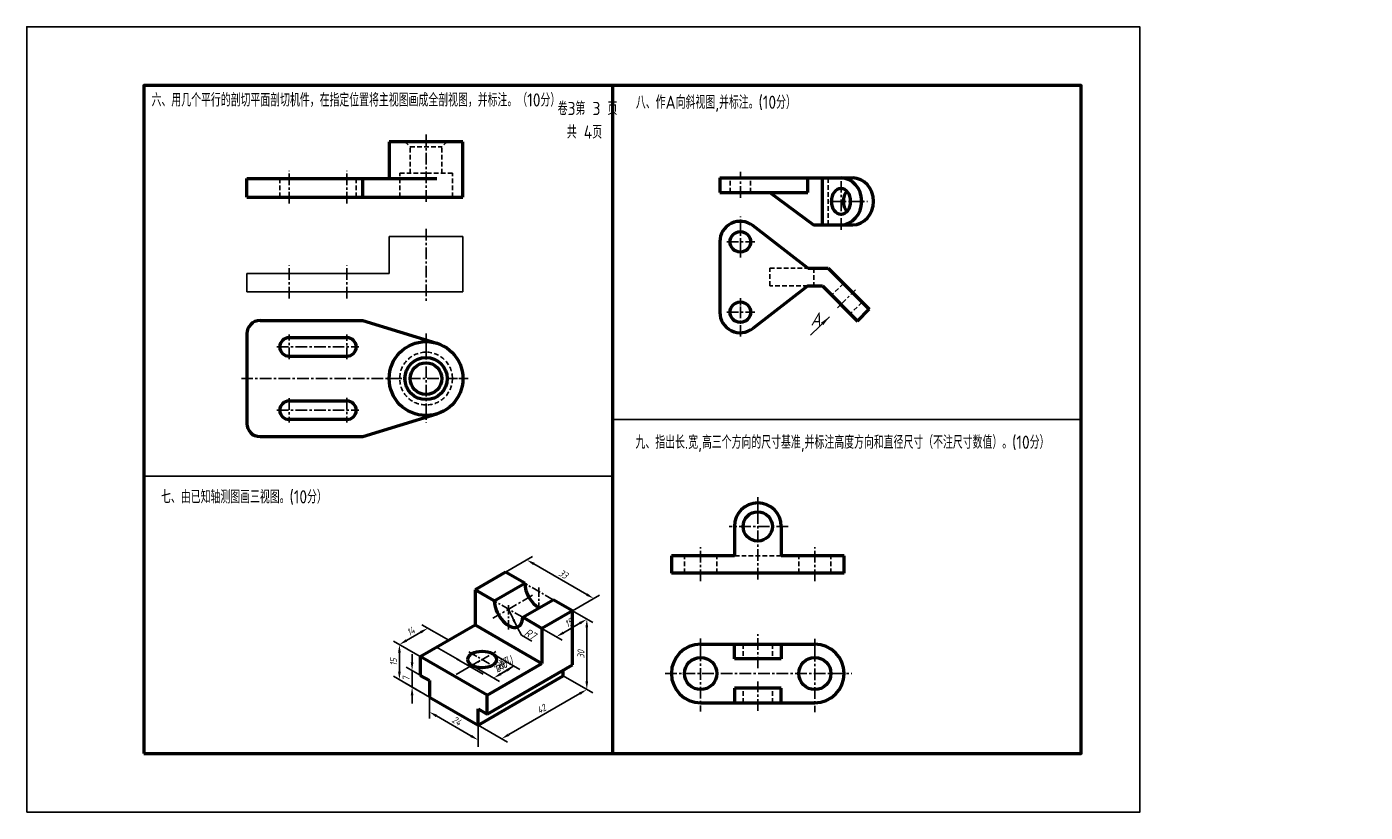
# Model space of a CAD drawing. Header units: millimetres. Extents: x 0 to 457, y 0 to 268.
import ezdxf

# ---------------------------------------------------------------- set-up
doc = ezdxf.new("R2010")
doc.units = ezdxf.units.MM
doc.header["$LTSCALE"] = 0.25
doc.linetypes.add('CENTER', pattern=[50.8, 31.75, -6.35, 6.35, -6.35])
doc.linetypes.add('DASHED', pattern=[19.05, 12.7, -6.35])
doc.layers.get('Defpoints').update_dxf_attribs({"lineweight": 25})
for name, color, linetype, lineweight in [('图层8', 5, 'Continuous', 25), ('粗实线', 210, 'Continuous', 50), ('粗实线层', 7, 'Continuous', 50), ('虚线层', 7, 'DASHED', 25)]:
    doc.layers.add(name, color=color, linetype=linetype, lineweight=lineweight)
for name, color, linetype in [('尺寸层', 221, 'Continuous'), ('点画线层', 7, 'CENTER'), ('细实线', 7, 'Continuous'), ('细实线层', 7, 'Continuous')]:
    doc.layers.add(name, color=color, linetype=linetype)
doc.styles.add('工程字体', font='gbenor.shx', dxfattribs={"bigfont": 'gbcbig.shx'})
doc.styles.add('工程字体（斜）', font='gbeitc.shx', dxfattribs={"bigfont": 'gbcbig.shx'})
doc.styles.add('工程斜体', font='gbeitc.shx', dxfattribs={"bigfont": 'gbcbig.shx'})
doc.dimstyles.new('gb35', dxfattribs={"dimtxt": 3.5, "dimasz": 3.5, "dimexe": 2.5, "dimexo": 0, "dimgap": 1, "dimtad": 1, "dimtxsty": '工程斜体', "dimcen": 0, "dimadec": 0, "dimazin": 0, "dimtfac": 1, "dimtmove": 0, "dimatfit": 3, "dimfxl": 0, "dimarcsym": 0})

# ---------------------------------------------------------------- blocks, each defined once
blk = doc.blocks.new('*D40')
at = {"layer": 'Defpoints', "color": 0, "ltscale": 0.5}
for p in [(222.9, 210.83), (232.94, 205.03), (186.52, 189.83)]:
    blk.add_point(p, dxfattribs=at)
at = {"layer": '尺寸层', "color": 0, "lineweight": -2, "ltscale": 0.5}
for p, q in [((222.9, 210.83), (235.44, 203.58)), ((199.6, 185.78), (229.91, 203.28)), ((186.52, 189.83), (199.06, 182.58))]:
    blk.add_line(p, q, dxfattribs=at)
at = {"layer": '尺寸层', "color": 0, "ltscale": 0.5}
for points in [[(229.61, 203.78), (230.2, 202.77), (232.94, 205.03)], [(199.3, 186.28), (199.89, 185.27), (196.56, 184.03)]]:
    blk.add_solid(points, dxfattribs=at)
at = {"layer": '尺寸层', "color": 0, "ltscale": 0.5, "insert": (213.5, 196.69), "char_height": 3, "attachment_point": 5, "rotation": 30, "style": '工程字体（斜）'}
blk.add_mtext('42', dxfattribs=at)
blk = doc.blocks.new('*D41')
at = {"layer": 'Defpoints', "color": 0, "ltscale": 0.5}
for p in [(226.79, 238.58), (226.79, 208.58), (232.94, 205.03)]:
    blk.add_point(p, dxfattribs=at)
at = {"layer": '尺寸层', "color": 0, "lineweight": -2, "ltscale": 0.5}
for p, q in [((226.79, 238.58), (235.44, 233.58)), ((232.94, 231.53), (232.94, 208.53)), ((226.79, 208.58), (235.44, 203.58))]:
    blk.add_line(p, q, dxfattribs=at)
at = {"layer": '尺寸层', "color": 0, "ltscale": 0.5}
for points in [[(232.35, 231.53), (233.52, 231.53), (232.94, 235.03)], [(232.35, 208.53), (233.52, 208.53), (232.94, 205.03)]]:
    blk.add_solid(points, dxfattribs=at)
at = {"layer": '尺寸层', "color": 0, "ltscale": 0.5, "insert": (230.44, 220.03), "char_height": 3, "attachment_point": 5, "rotation": 90, "style": '工程字体（斜）'}
blk.add_mtext('30', dxfattribs=at)
blk = doc.blocks.new('*D42')
at = {"layer": 'Defpoints', "color": 0, "ltscale": 0.5}
for p in [(207.32, 260.33), (198.21, 255.08), (226.79, 238.58)]:
    blk.add_point(p, dxfattribs=at)
at = {"layer": '尺寸层', "color": 0, "lineweight": -2, "ltscale": 0.5}
for p, q in [((198.21, 255.08), (209.82, 261.78)), ((232.87, 245.58), (210.35, 258.58)), ((226.79, 238.58), (238.4, 245.28))]:
    blk.add_line(p, q, dxfattribs=at)
at = {"layer": '尺寸层', "color": 0, "ltscale": 0.5}
for points in [[(210.65, 259.09), (210.06, 258.08), (207.32, 260.33)], [(233.16, 246.09), (232.58, 245.08), (235.9, 243.83)]]:
    blk.add_solid(points, dxfattribs=at)
at = {"layer": '尺寸层', "color": 0, "ltscale": 0.5, "insert": (222.86, 254.25), "char_height": 3, "attachment_point": 5, "rotation": 330, "style": '工程字体（斜）'}
blk.add_mtext('33', dxfattribs=at)
blk = doc.blocks.new('*D43')
at = {"layer": 'Defpoints', "color": 0, "ltscale": 0.5}
for p in [(165.07, 231.21), (173.97, 226.08), (161.84, 219.08)]:
    blk.add_point(p, dxfattribs=at)
at = {"layer": '尺寸层', "color": 0, "lineweight": -2, "ltscale": 0.5}
for p, q in [((155.97, 225.96), (162.04, 229.46)), ((173.97, 226.08), (162.57, 232.66)), ((161.84, 219.08), (150.44, 225.66))]:
    blk.add_line(p, q, dxfattribs=at)
at = {"layer": '尺寸层', "color": 0, "ltscale": 0.5}
for points in [[(161.74, 229.97), (162.33, 228.96), (165.07, 231.21)], [(155.68, 226.47), (156.27, 225.46), (152.94, 224.21)]]:
    blk.add_solid(points, dxfattribs=at)
at = {"layer": '尺寸层', "color": 0, "ltscale": 0.5, "insert": (157.76, 229.88), "char_height": 3, "attachment_point": 5, "rotation": 30, "style": '工程字体（斜）'}
blk.add_mtext('14', dxfattribs=at)
blk = doc.blocks.new('*D38')
at = {"layer": 'Defpoints', "color": 0, "ltscale": 0.5}
for p in [(161.84, 219.08), (152.94, 209.21), (161.84, 204.08)]:
    blk.add_point(p, dxfattribs=at)
at = {"layer": '尺寸层', "color": 0, "lineweight": -2, "ltscale": 0.5}
for p, q in [((161.84, 219.08), (150.44, 225.66)), ((152.94, 220.71), (152.94, 212.71)), ((161.84, 204.08), (150.44, 210.66))]:
    blk.add_line(p, q, dxfattribs=at)
at = {"layer": '尺寸层', "color": 0, "ltscale": 0.5}
for points in [[(152.36, 220.71), (153.53, 220.71), (152.94, 224.21)], [(152.36, 212.71), (153.53, 212.71), (152.94, 209.21)]]:
    blk.add_solid(points, dxfattribs=at)
at = {"layer": '尺寸层', "color": 0, "ltscale": 0.5, "insert": (150.44, 216.71), "char_height": 3, "attachment_point": 5, "rotation": 90, "style": '工程字体（斜）'}
blk.add_mtext('15', dxfattribs=at)
blk = doc.blocks.new('*D44')
at = {"layer": 'Defpoints', "color": 0, "ltscale": 0.5}
for p in [(158.36, 206.09), (165.74, 208.83), (165.74, 201.83)]:
    blk.add_point(p, dxfattribs=at)
at = {"layer": '尺寸层', "color": 0, "lineweight": -2, "ltscale": 0.5}
for p, q in [((158.36, 216.59), (158.36, 220.09)), ((165.74, 208.83), (155.86, 214.53)), ((158.36, 213.09), (158.36, 206.09)), ((165.74, 201.83), (155.86, 207.53)), ((158.36, 202.59), (158.36, 199.09))]:
    blk.add_line(p, q, dxfattribs=at)
at = {"layer": '尺寸层', "color": 0, "ltscale": 0.5}
for points in [[(157.77, 216.59), (158.94, 216.59), (158.36, 213.09)], [(157.77, 202.59), (158.94, 202.59), (158.36, 206.09)]]:
    blk.add_solid(points, dxfattribs=at)
at = {"layer": '尺寸层', "color": 0, "ltscale": 0.5, "insert": (155.86, 209.59), "char_height": 3, "attachment_point": 5, "rotation": 90, "style": '工程字体（斜）'}
blk.add_mtext('7', dxfattribs=at)
blk = doc.blocks.new('*D39')
at = {"layer": 'Defpoints', "color": 0, "ltscale": 0.5}
for p in [(165.74, 201.83), (165.74, 195.51), (186.52, 189.83)]:
    blk.add_point(p, dxfattribs=at)
at = {"layer": '尺寸层', "color": 0, "lineweight": -2, "ltscale": 0.5}
for p, q in [((165.74, 201.83), (165.74, 192.63)), ((183.49, 185.26), (168.77, 193.76)), ((186.52, 189.83), (186.52, 180.63))]:
    blk.add_line(p, q, dxfattribs=at)
at = {"layer": '尺寸层', "color": 0, "ltscale": 0.5}
for points in [[(169.06, 194.27), (168.48, 193.26), (165.74, 195.51)], [(183.78, 185.77), (183.2, 184.76), (186.52, 183.51)]]:
    blk.add_solid(points, dxfattribs=at)
at = {"layer": '尺寸层', "color": 0, "ltscale": 0.5, "insert": (177.38, 191.68), "char_height": 3, "attachment_point": 5, "rotation": 330, "style": '工程字体（斜）'}
blk.add_mtext('24', dxfattribs=at)
blk = doc.blocks.new('*D45')
at = {"layer": 'Defpoints', "color": 0, "ltscale": 0.5}
for p in [(226.79, 238.58), (232.94, 235.03), (213.8, 231.08)]:
    blk.add_point(p, dxfattribs=at)
at = {"layer": '尺寸层', "color": 0, "lineweight": -2, "ltscale": 0.5}
for p, q in [((226.79, 238.58), (235.44, 233.58)), ((213.8, 231.08), (222.45, 226.08)), ((222.98, 229.28), (229.91, 233.28))]:
    blk.add_line(p, q, dxfattribs=at)
at = {"layer": '尺寸层', "color": 0, "ltscale": 0.5}
for points in [[(229.61, 233.78), (230.2, 232.77), (232.94, 235.03)], [(222.69, 229.78), (223.27, 228.77), (219.95, 227.53)]]:
    blk.add_solid(points, dxfattribs=at)
at = {"layer": '尺寸层', "color": 0, "ltscale": 0.5, "insert": (225.19, 233.44), "char_height": 3, "attachment_point": 5, "rotation": 30, "style": '工程字体（斜）'}
blk.add_mtext('15', dxfattribs=at)
blk = doc.blocks.new('*D46')
at = {"layer": 'Defpoints', "color": 0, "ltscale": 0.5}
for p in [(192.59, 220.33), (183.93, 215.33), (201.87, 214.96)]:
    blk.add_point(p, dxfattribs=at)
at = {"layer": '尺寸层', "color": 0, "lineweight": -2, "ltscale": 0.5}
for p, q in [((192.59, 220.33), (204.37, 213.52)), ((183.93, 215.33), (195.71, 208.52)), ((196.24, 211.71), (198.84, 213.21))]:
    blk.add_line(p, q, dxfattribs=at)
at = {"layer": '尺寸层', "color": 0, "ltscale": 0.5}
for points in [[(195.95, 212.22), (196.53, 211.21), (193.21, 209.96)], [(198.55, 213.72), (199.13, 212.71), (201.87, 214.96)]]:
    blk.add_solid(points, dxfattribs=at)
at = {"layer": '尺寸层', "color": 0, "ltscale": 0.5, "insert": (196.29, 214.63), "char_height": 3, "attachment_point": 5, "rotation": 30, "style": '工程字体（斜）'}
blk.add_mtext('%%C10', dxfattribs=at)
blk = doc.blocks.new('kkk')
at = {"layer": '尺寸层', "color": 7, "ltscale": 0.5}
for p, q in [((37.266, 31.286), (39.231, 27.881)), ((39.231, 27.881), (43.561, 25.381))]:
    blk.add_line(p, q, dxfattribs=at)
at = {"layer": '点画线层', "color": 7, "ltscale": 0.5}
for p, q in [((52.681, 42.986), (40.557, 49.986)), ((46.619, 48.142), (46.619, 39.486)), ((39.691, 35.486), (27.566, 42.486)), ((33.628, 40.642), (33.628, 30.146)), ((16.411, 14.046), (28.179, 20.84)), ((16.621, 20.805), (27.906, 14.29))]:
    blk.add_line(p, q, dxfattribs=at)
at = {"layer": '粗实线层', "color": 7, "ltscale": 0.5}
for p, q in [((32.329, 54.736), (19.339, 47.236)), ((40.557, 49.986), (32.329, 54.736)), ((19.339, 47.236), (19.339, 32.236)), ((27.566, 42.486), (19.339, 47.236)), ((27.566, 42.486), (40.557, 49.986)), ((39.691, 35.486), (52.681, 42.986)), ((60.908, 38.236), (52.681, 42.986)), ((47.918, 30.736), (39.691, 35.486)), ((60.908, 38.236), (47.918, 30.736)), ((60.908, 15.236), (60.908, 38.236)), ((-4.044, 18.736), (19.339, 32.236)), ((19.339, 32.236), (47.918, 15.736)), ((47.918, 30.736), (47.918, 15.736)), ((-4.044, 18.736), (-4.044, 10.736)), ((24.535, 2.236), (-4.044, 18.736)), ((24.535, 2.236), (47.918, 15.736)), ((24.535, -5.764), (60.908, 15.236)), ((57.011, 10.486), (57.011, 12.986)), ((-4.044, 10.736), (-0.147, 8.486)), ((-0.147, 8.486), (-0.147, 1.486)), ((20.638, -10.514), (57.011, 10.486)), ((-0.147, 1.486), (20.638, -10.514)), ((24.535, -5.764), (24.535, 2.236)), ((20.638, -10.514), (20.638, -3.514)), ((20.638, -3.514), (24.535, -5.764))]:
    blk.add_line(p, q, dxfattribs=at)
for centre, end_param in [((46.619, 46.486), 5.4977871), ((33.628, 38.986), 7.0685835)]:
    blk.add_ellipse(centre, major_axis=(4.287, -7.425), ratio=0.5773503, start_param=3.9269908, end_param=end_param, dxfattribs=at)
blk.add_ellipse((22.37, 17.486), major_axis=(-6.124, 0), ratio=0.5773503, dxfattribs=at)
at = {"layer": '尺寸层', "color": 7, "ltscale": 0.5, "insert": (41.752, 30.973), "char_height": 3.5, "width": 7.79091, "attachment_point": 1, "rotation": 330, "style": '工程斜体'}
blk.add_mtext('R7', dxfattribs=at)
at = {"layer": '尺寸层', "color": 7, "ltscale": 0.5}
for p1, p2, distance, picture, middle in [((60.908, 38.236), (32.329, 54.736), -9.107, '*D42', (56.976, 53.909)), ((47.918, 30.736), (60.908, 38.236), -6.144, '*D45', (59.307, 33.104)), ((60.908, 38.236), (60.908, 8.236), 6.144, '*D41', (64.552, 19.689)), ((-4.044, 18.736), (8.081, 25.736), 8.899, '*D43', (-8.13, 29.539)), ((-4.044, 18.736), (-4.044, 3.736), -8.899, '*D38', (-15.443, 16.374)), ((-0.147, 8.486), (-0.147, 1.486), -7.381, '*D44', (-10.028, 9.247)), ((20.638, -10.514), (57.011, 10.486), -10.041, '*D40', (47.615, -3.646)), ((20.638, -10.514), (-0.147, 1.486), 5.465, '*D39', (11.496, -8.66))]:
    dim = blk.add_aligned_dim(p1=p1, p2=p2, distance=distance, dimstyle='gb35', dxfattribs=at)
    dim.commit()
    dim.dimension.update_dxf_attribs({"geometry": picture, "text_midpoint": middle, "insert": (-165.886, -200.34)})
dim = blk.add_aligned_dim(p1=(18.04, 14.986), p2=(26.7, 19.986), distance=-9.285, text='%%C10', dimstyle='gb35', dxfattribs=at)
dim.commit()
dim.dimension.update_dxf_attribs({"geometry": '*D46', "text_midpoint": (30.405, 14.29), "insert": (-165.886, -200.34)})
blk.add_leader([(37.266, 31.286), (33.628, 38.986)], dimstyle='gb35', override={"dimgap": 1, "dimtad": 0}, dxfattribs=at)

msp = doc.modelspace()

# ---------------------------------------------------------------- linework, layer by layer
at = {"color": 7}
msp.add_lwpolyline([(0, 0), (380, 0), (380, 268), (0, 268)], close=True, dxfattribs=at)
at = {"layer": '点画线层', "color": 7, "ltscale": 0.5}
for p, q in [((136.34, 231.29), (136.34, 207.86)), ((89.54, 207.66), (89.54, 218.9)), ((109.34, 207.66), (109.34, 218.9)), ((243.65, 209.61), (243.65, 218.56)), ((278.02, 198.7), (278.02, 217.54)), ((274.19, 208.43), (287.12, 208.43)), ((243.65, 191.94), (243.65, 203.22)), ((136.34, 199.08), (136.34, 174.37)), ((239.05, 194.62), (248.61, 194.62)), ((89.54, 175.33), (89.54, 186.57)), ((109.34, 175.33), (109.34, 186.57)), ((276.88, 172.11), (282.97, 178.21)), ((239.05, 170.62), (248.61, 170.62)), ((243.65, 162.27), (243.65, 172.94)), ((89.54, 154.64), (89.54, 162.97)), ((109.34, 154.54), (109.34, 162.97)), ((85.4, 158.77), (113.37, 158.77)), ((136.34, 158.49), (136.34, 132.99)), ((73.27, 147.97), (147.53, 147.97)), ((85.4, 137.17), (113.37, 137.17)), ((89.54, 141.29), (89.54, 132.97)), ((109.34, 141.4), (109.34, 132.97)), ((259.95, 97.53), (239.81, 97.53)), ((249.6, 79.4), (249.6, 99.97)), ((230.1, 78.89), (230.1, 90.43)), ((269.1, 78.89), (269.1, 90.43)), ((172.71, 74.04), (159.11, 66.19)), ((249.6, 49.1), (249.6, 60.72)), ((230.1, 55.51), (230.1, 34.32)), ((269.1, 55.35), (269.1, 34.17)), ((217.95, 47.32), (281.68, 47.32)), ((249.6, 34.61), (249.6, 44.65))]:
    msp.add_line(p, q, dxfattribs=at)
at = {"layer": '点画线层', "color": 7}
for p, q in [((136.34, 158.49), (136.34, 163.32)), ((147.53, 147.97), (150.71, 147.97)), ((249.6, 99.97), (249.6, 107.53)), ((230.1, 55.51), (230.1, 59.3)), ((269.1, 55.35), (269.1, 59.13))]:
    msp.add_line(p, q, dxfattribs=at)
at = {"layer": '粗实线', "color": 7}
msp.add_line((200, 248), (200, 20), dxfattribs=at)
msp.add_lwpolyline([(40, 20), (360, 20), (360, 248), (40, 248)], close=True, dxfattribs=at)
at = {"layer": '粗实线层', "color": 7, "ltscale": 0.5}
for p, q in [((148.94, 228.8), (123.74, 228.8)), ((123.74, 228.8), (123.74, 216.2)), ((148.94, 209.9), (148.94, 228.8)), ((75.14, 209.9), (75.14, 216.2)), ((75.14, 216.2), (140.03, 216.2)), ((114.74, 209.9), (114.74, 216.2)), ((236.65, 216.43), (236.65, 211.43)), ((236.65, 216.43), (282.02, 216.43)), ((266.65, 211.43), (266.65, 216.43)), ((271.72, 200.43), (271.72, 216.43)), ((236.65, 211.43), (266.65, 211.43)), ((253.69, 211.43), (268.65, 200.43)), ((75.14, 209.9), (148.94, 209.9)), ((266.65, 185.62), (247.95, 200.14)), ((268.65, 200.43), (282.02, 200.43)), ((236.65, 194.62), (236.65, 170.62)), ((266.65, 185.62), (272.72, 185.62)), ((266.65, 185.62), (272.72, 185.62)), ((266.65, 185.62), (273.65, 185.62)), ((273.65, 185.62), (287.67, 171.6)), ((266.65, 179.62), (247.95, 165.09)), ((266.65, 179.62), (270.65, 179.62)), ((266.65, 179.62), (271.65, 179.62)), ((271.65, 179.62), (283.67, 167.6)), ((283.67, 167.6), (287.67, 171.6)), ((79.64, 167.77), (114.74, 167.77)), ((114.74, 167.77), (140.03, 160.01)), ((75.14, 163.27), (75.14, 132.67)), ((109.34, 161.92), (89.54, 161.92)), ((89.54, 155.62), (109.34, 155.62)), ((89.54, 140.32), (109.34, 140.32)), ((109.34, 134.02), (89.54, 134.02)), ((114.74, 128.17), (140.03, 135.92)), ((79.64, 128.17), (114.74, 128.17)), ((241.6, 97.53), (241.6, 87.53)), ((257.6, 97.53), (257.6, 87.53)), ((241.6, 87.53), (220.1, 87.53)), ((220.1, 87.53), (220.1, 81.53)), ((279.1, 87.53), (257.6, 87.53)), ((279.1, 81.53), (279.1, 87.53)), ((279.1, 81.53), (220.1, 81.53)), ((230.1, 57.32), (269.1, 57.32)), ((241.6, 52.32), (241.6, 57.32)), ((257.6, 57.32), (257.6, 52.32)), ((257.6, 52.32), (241.6, 52.32)), ((257.6, 42.32), (241.6, 42.32)), ((241.6, 42.32), (241.6, 37.32)), ((257.6, 37.32), (257.6, 42.32)), ((230.1, 37.32), (269.1, 37.32))]:
    msp.add_line(p, q, dxfattribs=at)
for centre, radius in [((243.65, 194.62), 3.5), ((243.65, 170.62), 3.5), ((136.34, 147.97), 12.6), ((136.34, 147.97), 7.2), ((136.34, 147.97), 5.4), ((249.6, 97.53), 5), ((230.1, 47.32), 5.5), ((269.1, 47.32), 5.5)]:
    msp.add_circle(centre, radius, dxfattribs=at)
for centre, radius, start, end in [((243.65, 194.62), 7, 52.1648, 180), ((243.65, 170.62), 7, 180, 307.8352), ((79.64, 163.27), 4.5, 90, 180), ((89.54, 158.77), 3.15, 90, 270), ((109.34, 158.77), 3.15, 270, 90), ((89.54, 137.17), 3.15, 90, 270), ((109.34, 137.17), 3.15, 270, 90), ((79.64, 132.67), 4.5, 180, 270), ((249.6, 97.53), 8, 0, 180), ((230.1, 47.32), 10, 90, 270), ((269.1, 47.32), 10, 270, 90)]:
    msp.add_arc(centre, radius, start, end, dxfattribs=at)
at = {"layer": '粗实线层'}
for centre, major_axis, ratio, start_param, end_param in [((278.02, 208.43), (0, 8), 0.883883, 3.141593, 6.283185), ((282.02, 208.43), (0, 8), 0.883883, 3.141593, 6.283185), ((282.02, 208.43), (0, -4.5), 0.707107, 3.821266, 5.603511)]:
    msp.add_ellipse(centre, major_axis=major_axis, ratio=ratio, start_param=start_param, end_param=end_param, dxfattribs=at)
msp.add_ellipse((278.02, 208.43), major_axis=(0, -4.5), ratio=0.707107, dxfattribs=at)
at = {"layer": '细实线', "color": 7}
for p, q in [((200, 134), (360, 134)), ((40, 114.66), (200, 114.66))]:
    msp.add_line(p, q, dxfattribs=at)
at = {"layer": '细实线层'}
for p, q in [((148.94, 196.47), (123.74, 196.47)), ((123.74, 196.47), (123.74, 183.87)), ((148.94, 177.57), (148.94, 196.47)), ((243.65, 191.94), (243.65, 189.27)), ((75.14, 177.57), (75.14, 183.87)), ((75.14, 183.87), (123.74, 183.87)), ((75.14, 177.57), (148.94, 177.57)), ((243.65, 172.94), (243.65, 175.39)), ((139.95, 56.32), (147.91, 51.72)), ((146.61, 46.97), (154.84, 51.72)), ((146.78, 52.38), (155.81, 47.16)), ((162.17, 47.49), (165.96, 49.68))]:
    msp.add_line(p, q, dxfattribs=at)
at = {"layer": '虚线层', "color": 7, "ltscale": 0.5}
for p, q in [((129.14, 228.8), (130.94, 227)), ((143.54, 228.8), (141.74, 227)), ((130.94, 218), (130.94, 227)), ((130.94, 227), (141.74, 227)), ((141.74, 218), (141.74, 227)), ((86.39, 209.9), (86.39, 216.2)), ((112.49, 209.9), (112.49, 216.2)), ((127.34, 209.9), (127.34, 218)), ((127.34, 218), (136.34, 218)), ((145.34, 218), (136.34, 218)), ((145.34, 209.9), (145.34, 218)), ((240.15, 211.43), (240.15, 216.43)), ((247.15, 211.43), (247.15, 216.43)), ((273.65, 200.43), (273.65, 216.43)), ((253.69, 179.62), (253.69, 185.62)), ((253.69, 185.62), (266.65, 185.62)), ((268.69, 185.62), (268.69, 179.62)), ((266.65, 179.62), (253.69, 179.62)), ((278.83, 180.43), (274.83, 176.43)), ((285.2, 174.07), (281.2, 170.07)), ((224.6, 81.53), (224.6, 87.53)), ((235.6, 81.53), (235.6, 87.53)), ((257.6, 87.53), (241.6, 87.53)), ((263.6, 81.53), (263.6, 87.53)), ((274.6, 81.53), (274.6, 87.53)), ((244.6, 57.32), (244.6, 52.32)), ((254.6, 57.32), (254.6, 52.32)), ((244.6, 37.32), (244.6, 42.32)), ((254.6, 37.32), (254.6, 42.32))]:
    msp.add_line(p, q, dxfattribs=at)
msp.add_circle((136.34, 147.97), 9, dxfattribs=at)

# ---------------------------------------------------------------- block references
at = {"layer": '细实线层', "color": 7, "xscale": 0.7999999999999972, "yscale": 0.8000000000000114, "zscale": 0.8}
msp.add_blockref('kkk', (137.59, 38.11), dxfattribs=at)

# ---------------------------------------------------------------- texts
at = {"layer": '图层8', "color": 7, "style": '工程字体'}
for s, p in [('六、用几个平行的剖切平面剖切机件，在指定位置将主视图画成全剖视图，并标注。（10分）', (42.62, 240.78)), ('八、作A向斜视图,并标注。(10分）', (208, 240)), ('九、指出长.宽,高三个方向的尺寸基准,并标注高度方向和直径尺寸（不注尺寸数值）。(10分）', (207.85, 124)), ('七、由已知轴测图画三视图。(10分）', (45.86, 105.36))]:
    msp.add_text(s, height=4.5, dxfattribs=at).set_placement(p)
at = {"layer": '尺寸层', "color": 7, "ltscale": 0.5, "insert": (162.81, 50.43), "char_height": 2.5, "attachment_point": 5, "rotation": 30, "style": '工程字体（斜）'}
msp.add_mtext('(通孔)', dxfattribs=at)
at = {"layer": '细实线', "color": 7, "style": '工程字体'}
for s, p in [('卷3第 3 页', (181.29, 237.87)), ('共 4页', (184.38, 229.83))]:
    msp.add_text(s, height=4.5, dxfattribs=at).set_placement(p)
at = {"layer": '细实线层', "ltscale": 0.5, "style": '工程斜体'}
msp.add_text('A', height=4.5, rotation=359.6864, dxfattribs=at).set_placement((267.65, 166.06))

# ---------------------------------------------------------------- leaders
at = {"layer": '细实线层', "ltscale": 0.5}
msp.add_leader([(274.05, 169.05), (267.65, 162.72)], dimstyle='gb35', override={"dimtad": 0}, dxfattribs=at)

doc.saveas('drawing.dxf')
